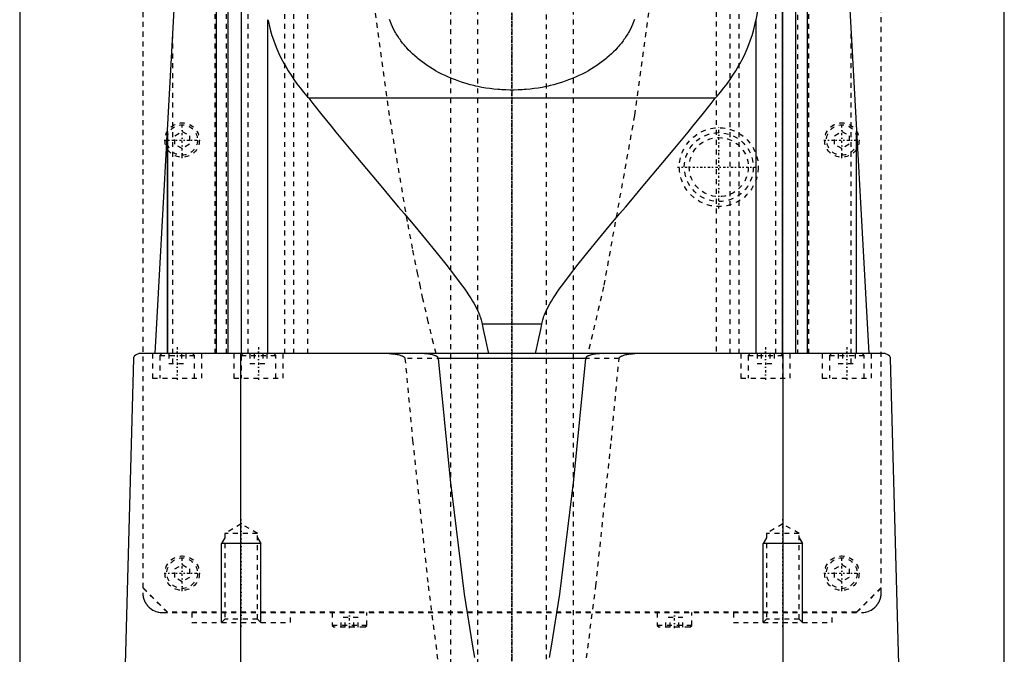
# Model space of a CAD drawing. Extents: x -120 to 120, y -136 to 715.
# Tile 4 of 11: x -100 to 100, y 56 to 184. Entities that reach past the tile are written whole.
import ezdxf

# ---------------------------------------------------------------- set-up
doc = ezdxf.new("R2010")
doc.units = 0
doc.linetypes.add('CENTER', pattern=[1.5, 0.45, -0.5, 0.05, -0.5])
doc.linetypes.add('DASHED', pattern=[2, 1, -1])
for name, color, linetype in [('AM_0', 7, 'CONTINUOUS'), ('AM_10', 7, 'CONTINUOUS'), ('AM_3', 7, 'DASHED'), ('AM_7', 7, 'CENTER')]:
    doc.layers.add(name, color=color, linetype=linetype)

msp = doc.modelspace()

# ---------------------------------------------------------------- linework, layer by layer
at = {"layer": 'AM_0', "color": 7, "linetype": 'CONTINUOUS'}
for p, q in [((-100, 363), (-100, 25)), ((100, 25), (100, 363)), ((-72.48, 116.6), (-61.98, 307.16)), ((61.98, 307.16), (72.48, 116.6)), ((-60, 116.6), (-60, 235.17)), ((60, 116.6), (60, 235.17)), ((-57.68, 116.6), (-57.68, 232.98)), ((57.68, 116.6), (57.68, 232.98)), ((-55, 212.05), (-55, 116.6)), ((55, 116.6), (55, 212.05)), ((-54.96, 116.6), (-54.96, 211.64)), ((49.57, 184.45), (54.96, 211.64)), ((54.96, 116.6), (54.96, 211.64)), ((-49.57, 116.6), (-49.57, 184.45)), ((49.57, 116.6), (49.57, 184.45)), ((41.3, 168.52), (-41.3, 168.52)), ((-70, 116.6), (-70, 161.75)), ((-70, 161.67), (-70, 116.6)), ((70, 116.6), (70, 161.75)), ((70, 116.6), (70, 161.67)), ((6.05, 122.62), (-6.05, 122.62)), ((75.83, 116.6), (-75.83, 116.6)), ((-55.06, 34.5), (-55.06, 116.6)), ((55.06, 34.5), (55.06, 116.6)), ((-79, 34.5), (-76.83, 115.63)), ((14.95, 115.63), (-14.95, 115.63)), ((76.83, 115.63), (79, 34.5))]:
    msp.add_line(p, q, dxfattribs=at)
for points in [[(-49.57, 184.45, 0), (-49.48, 184, 0), (-49.28, 183.08, 0), (-49.04, 182.16, 0), (-48.91, 181.7, 0), (-48.77, 181.24, 0), (-48.47, 180.33, 0), (-48.13, 179.42, 0), (-47.76, 178.51, 0), (-47.36, 177.6, 0), (-46.93, 176.7, 0), (-46.7, 176.26, 0), (-46.46, 175.81, 0), (-45.97, 174.92, 0), (-45.44, 174.04, 0), (-44.89, 173.16, 0), (-44.3, 172.3, 0), (-43.68, 171.44, 0), (-43.36, 171.01, 0), (-43.04, 170.59, 0), (-42.36, 169.75, 0), (-41.66, 168.93, 0), (-41.3, 168.52, 0)], [(24.87, 184.49, 0), (24.69, 184, 0), (24.49, 183.51, 0), (24.28, 183.02, 0), (24.04, 182.54, 0), (23.78, 182.06, 0), (23.65, 181.82, 0), (23.51, 181.58, 0), (23.21, 181.1, 0), (22.9, 180.63, 0), (22.74, 180.4, 0), (22.57, 180.17, 0), (22.22, 179.71, 0), (21.85, 179.25, 0), (21.66, 179.03, 0), (21.46, 178.8, 0), (21.06, 178.36, 0), (20.63, 177.93, 0), (20.19, 177.51, 0), (19.74, 177.09, 0), (19.27, 176.68, 0), (19.03, 176.48, 0), (18.78, 176.28, 0), (18.28, 175.9, 0), (17.77, 175.52, 0), (17.24, 175.15, 0), (16.69, 174.79, 0), (16.12, 174.44, 0), (15.82, 174.26, 0), (15.52, 174.09, 0), (14.9, 173.75, 0), (14.26, 173.41, 0), (13.6, 173.09, 0), (12.93, 172.79, 0), (12.23, 172.49, 0), (11.87, 172.35, 0), (11.51, 172.21, 0), (10.78, 171.95, 0), (10.04, 171.7, 0), (9.28, 171.46, 0), (8.5, 171.25, 0), (7.72, 171.05, 0), (7.32, 170.96, 0), (6.93, 170.87, 0), (6.12, 170.71, 0), (5.31, 170.57, 0), (4.5, 170.45, 0), (3.68, 170.35, 0), (2.86, 170.27, 0), (2.45, 170.24, 0), (2.04, 170.21, 0), (1.22, 170.17, 0), (0.41, 170.15, 0), (0, 170.15, 0), (-0.41, 170.15, 0), (-1.22, 170.17, 0), (-2.04, 170.21, 0), (-2.45, 170.24, 0), (-2.86, 170.27, 0), (-3.68, 170.35, 0), (-4.5, 170.45, 0), (-5.31, 170.57, 0), (-6.12, 170.71, 0), (-6.93, 170.87, 0), (-7.32, 170.96, 0), (-7.72, 171.05, 0), (-8.5, 171.25, 0), (-9.28, 171.46, 0), (-10.04, 171.7, 0), (-10.78, 171.95, 0), (-11.51, 172.21, 0), (-11.87, 172.35, 0), (-12.23, 172.49, 0), (-12.93, 172.79, 0), (-13.6, 173.09, 0), (-14.26, 173.41, 0), (-14.9, 173.75, 0), (-15.52, 174.09, 0), (-15.82, 174.26, 0), (-16.12, 174.44, 0), (-16.69, 174.79, 0), (-17.24, 175.15, 0), (-17.77, 175.52, 0), (-18.28, 175.9, 0), (-18.78, 176.28, 0), (-19.03, 176.48, 0), (-19.27, 176.68, 0), (-19.74, 177.09, 0), (-20.19, 177.51, 0), (-20.63, 177.93, 0), (-21.06, 178.36, 0), (-21.46, 178.8, 0), (-21.66, 179.03, 0), (-21.85, 179.25, 0), (-22.22, 179.71, 0), (-22.57, 180.17, 0), (-22.74, 180.4, 0), (-22.9, 180.63, 0), (-23.21, 181.1, 0), (-23.51, 181.58, 0), (-23.65, 181.82, 0), (-23.78, 182.06, 0), (-24.04, 182.54, 0), (-24.28, 183.02, 0), (-24.49, 183.51, 0), (-24.69, 184, 0), (-24.87, 184.49, 0)], [(41.3, 168.52, 0), (41.66, 168.93, 0), (42.36, 169.75, 0), (43.04, 170.59, 0), (43.36, 171.01, 0), (43.68, 171.44, 0), (44.3, 172.3, 0), (44.89, 173.16, 0), (45.44, 174.04, 0), (45.97, 174.92, 0), (46.46, 175.81, 0), (46.7, 176.26, 0), (46.93, 176.7, 0), (47.36, 177.6, 0), (47.76, 178.51, 0), (48.13, 179.42, 0), (48.47, 180.33, 0), (48.77, 181.24, 0), (48.91, 181.7, 0), (49.04, 182.16, 0), (49.28, 183.08, 0), (49.48, 184, 0), (49.57, 184.45, 0)], [(-41.3, 168.52, 0), (-40.44, 167.42, 0), (-38.64, 165.15, 0), (-36.74, 162.81, 0), (-35.76, 161.61, 0), (-34.77, 160.4, 0), (-32.72, 157.92, 0), (-30.63, 155.41, 0), (-28.48, 152.85, 0), (-26.31, 150.27, 0), (-24.12, 147.67, 0), (-23.03, 146.37, 0), (-21.93, 145.07, 0), (-19.76, 142.48, 0), (-17.6, 139.89, 0), (-15.49, 137.32, 0), (-13.43, 134.76, 0), (-11.45, 132.21, 0), (-10.51, 130.94, 0), (-9.59, 129.67, 0), (-8.57, 128.15, 0), (-8.3, 127.72, 0), (-8.03, 127.27, 0), (-7.89, 127.05, 0), (-7.76, 126.83, 0), (-7.51, 126.37, 0), (-7.26, 125.91, 0), (-7.03, 125.44, 0), (-6.81, 124.96, 0), (-6.6, 124.47, 0), (-6.5, 124.22, 0), (-6.41, 123.97, 0), (-6.25, 123.44, 0), (-6.11, 122.9, 0), (-6.05, 122.62, 0)], [(6.05, 122.62, 0), (6.11, 122.9, 0), (6.25, 123.44, 0), (6.41, 123.97, 0), (6.5, 124.22, 0), (6.6, 124.47, 0), (6.81, 124.96, 0), (7.03, 125.44, 0), (7.26, 125.91, 0), (7.51, 126.37, 0), (7.76, 126.83, 0), (7.89, 127.05, 0), (8.03, 127.27, 0), (8.3, 127.72, 0), (8.57, 128.15, 0), (9.59, 129.67, 0), (10.51, 130.94, 0), (11.45, 132.21, 0), (13.43, 134.76, 0), (15.49, 137.32, 0), (17.6, 139.89, 0), (19.76, 142.48, 0), (21.93, 145.07, 0), (23.03, 146.37, 0), (24.12, 147.67, 0), (26.31, 150.27, 0), (28.48, 152.85, 0), (30.63, 155.41, 0), (32.72, 157.92, 0), (34.77, 160.4, 0), (35.76, 161.61, 0), (36.74, 162.81, 0), (38.64, 165.15, 0), (40.44, 167.42, 0), (41.3, 168.52, 0)], [(-6.05, 122.62, 0), (-5.83, 121.51, 0), (-5.4, 119.43, 0), (-4.97, 117.5, 0), (-4.76, 116.6, 0)], [(4.76, 116.6, 0), (4.97, 117.5, 0), (5.4, 119.43, 0), (5.83, 121.51, 0), (6.05, 122.62, 0)], [(-76.83, 115.63, 0), (-76.83, 115.63, 0), (-76.83, 115.63, 0), (-76.83, 115.63, 0), (-76.83, 115.63, 0), (-76.83, 115.63, 0), (-76.83, 115.63, 0), (-76.83, 115.63, 0), (-76.83, 115.63, 0), (-76.83, 115.64, 0), (-76.83, 115.64, 0), (-76.83, 115.64, 0), (-76.83, 115.65, 0), (-76.83, 115.65, 0), (-76.83, 115.65, 0), (-76.83, 115.66, 0), (-76.83, 115.66, 0), (-76.83, 115.66, 0), (-76.83, 115.66, 0), (-76.83, 115.66, 0), (-76.83, 115.67, 0), (-76.83, 115.67, 0), (-76.83, 115.67, 0), (-76.83, 115.68, 0), (-76.83, 115.68, 0), (-76.83, 115.68, 0), (-76.83, 115.68, 0), (-76.83, 115.68, 0), (-76.83, 115.69, 0), (-76.83, 115.69, 0), (-76.82, 115.71, 0), (-76.82, 115.72, 0), (-76.82, 115.73, 0), (-76.82, 115.74, 0), (-76.82, 115.75, 0), (-76.82, 115.75, 0), (-76.82, 115.76, 0), (-76.82, 115.76, 0), (-76.82, 115.77, 0), (-76.81, 115.8, 0), (-76.81, 115.82, 0), (-76.8, 115.83, 0), (-76.79, 115.87, 0), (-76.78, 115.9, 0), (-76.75, 115.98, 0), (-76.7, 116.09, 0), (-76.68, 116.13, 0), (-76.65, 116.17, 0), (-76.6, 116.24, 0), (-76.55, 116.3, 0), (-76.35, 116.45, 0), (-76, 116.59, 0), (-75.83, 116.6, 0)], [(-14.95, 115.63, 0), (-14.95, 115.63, 0), (-14.95, 115.63, 0), (-14.95, 115.64, 0), (-14.95, 115.64, 0), (-14.95, 115.64, 0), (-14.95, 115.65, 0), (-14.95, 115.65, 0), (-14.95, 115.66, 0), (-14.95, 115.67, 0), (-14.95, 115.67, 0), (-14.95, 115.67, 0), (-14.96, 115.68, 0), (-14.96, 115.68, 0), (-14.96, 115.69, 0), (-14.96, 115.69, 0), (-14.96, 115.7, 0), (-14.96, 115.7, 0), (-14.96, 115.71, 0), (-14.97, 115.71, 0), (-14.97, 115.71, 0), (-14.97, 115.72, 0), (-14.97, 115.72, 0), (-14.97, 115.72, 0), (-14.97, 115.73, 0), (-14.98, 115.73, 0), (-14.98, 115.74, 0), (-14.98, 115.74, 0), (-14.98, 115.74, 0), (-14.98, 115.75, 0), (-14.99, 115.75, 0), (-14.99, 115.76, 0), (-14.99, 115.76, 0), (-14.99, 115.77, 0), (-15, 115.77, 0), (-15, 115.77, 0), (-15, 115.78, 0), (-15.01, 115.79, 0), (-15.03, 115.82, 0), (-15.05, 115.84, 0), (-15.07, 115.87, 0), (-15.09, 115.88, 0), (-15.1, 115.89, 0), (-15.12, 115.91, 0), (-15.15, 115.93, 0), (-15.17, 115.95, 0), (-15.2, 115.97, 0), (-15.23, 115.99, 0), (-15.24, 116, 0), (-15.26, 116.01, 0), (-15.28, 116.03, 0), (-15.31, 116.04, 0), (-15.33, 116.05, 0), (-15.34, 116.06, 0), (-15.37, 116.08, 0), (-15.4, 116.09, 0), (-15.41, 116.1, 0), (-15.43, 116.11, 0), (-15.46, 116.12, 0), (-15.49, 116.13, 0), (-15.59, 116.18, 0), (-15.76, 116.24, 0), (-15.94, 116.3, 0), (-16.13, 116.36, 0), (-16.32, 116.4, 0), (-16.41, 116.42, 0), (-16.51, 116.44, 0), (-16.71, 116.48, 0), (-16.9, 116.51, 0), (-17.1, 116.54, 0), (-17.29, 116.56, 0), (-17.49, 116.57, 0), (-17.58, 116.58, 0), (-17.68, 116.59, 0), (-17.87, 116.6, 0), (-18.05, 116.6, 0), (-18.15, 116.6, 0)], [(18.15, 116.6, 0), (18.05, 116.6, 0), (17.87, 116.6, 0), (17.68, 116.59, 0), (17.58, 116.58, 0), (17.49, 116.57, 0), (17.29, 116.56, 0), (17.1, 116.54, 0), (16.9, 116.51, 0), (16.71, 116.48, 0), (16.51, 116.44, 0), (16.41, 116.42, 0), (16.32, 116.4, 0), (16.13, 116.36, 0), (15.94, 116.3, 0), (15.76, 116.24, 0), (15.59, 116.18, 0), (15.49, 116.13, 0), (15.46, 116.12, 0), (15.43, 116.11, 0), (15.41, 116.1, 0), (15.4, 116.09, 0), (15.37, 116.08, 0), (15.34, 116.06, 0), (15.33, 116.05, 0), (15.31, 116.04, 0), (15.28, 116.03, 0), (15.26, 116.01, 0), (15.24, 116, 0), (15.23, 115.99, 0), (15.2, 115.97, 0), (15.17, 115.95, 0), (15.15, 115.93, 0), (15.12, 115.91, 0), (15.1, 115.89, 0), (15.09, 115.88, 0), (15.07, 115.87, 0), (15.05, 115.84, 0), (15.03, 115.82, 0), (15.01, 115.79, 0), (15, 115.78, 0), (15, 115.77, 0), (15, 115.77, 0), (14.99, 115.77, 0), (14.99, 115.76, 0), (14.99, 115.76, 0), (14.99, 115.75, 0), (14.98, 115.75, 0), (14.98, 115.74, 0), (14.98, 115.74, 0), (14.98, 115.74, 0), (14.98, 115.73, 0), (14.97, 115.73, 0), (14.97, 115.72, 0), (14.97, 115.72, 0), (14.97, 115.72, 0), (14.97, 115.71, 0), (14.97, 115.71, 0), (14.96, 115.71, 0), (14.96, 115.7, 0), (14.96, 115.7, 0), (14.96, 115.69, 0), (14.96, 115.69, 0), (14.96, 115.68, 0), (14.96, 115.68, 0), (14.95, 115.67, 0), (14.95, 115.67, 0), (14.95, 115.67, 0), (14.95, 115.66, 0), (14.95, 115.65, 0), (14.95, 115.65, 0), (14.95, 115.64, 0), (14.95, 115.64, 0), (14.95, 115.64, 0), (14.95, 115.63, 0), (14.95, 115.63, 0), (14.95, 115.63, 0)], [(75.83, 116.6, 0), (76, 116.59, 0), (76.35, 116.45, 0), (76.55, 116.3, 0), (76.6, 116.24, 0), (76.65, 116.17, 0), (76.68, 116.13, 0), (76.7, 116.09, 0), (76.75, 115.98, 0), (76.78, 115.9, 0), (76.79, 115.87, 0), (76.8, 115.83, 0), (76.81, 115.82, 0), (76.81, 115.8, 0), (76.82, 115.77, 0), (76.82, 115.76, 0), (76.82, 115.76, 0), (76.82, 115.75, 0), (76.82, 115.75, 0), (76.82, 115.74, 0), (76.82, 115.73, 0), (76.82, 115.72, 0), (76.82, 115.71, 0), (76.83, 115.69, 0), (76.83, 115.69, 0), (76.83, 115.68, 0), (76.83, 115.68, 0), (76.83, 115.68, 0), (76.83, 115.68, 0), (76.83, 115.68, 0), (76.83, 115.67, 0), (76.83, 115.67, 0), (76.83, 115.67, 0), (76.83, 115.66, 0), (76.83, 115.66, 0), (76.83, 115.66, 0), (76.83, 115.66, 0), (76.83, 115.66, 0), (76.83, 115.65, 0), (76.83, 115.65, 0), (76.83, 115.65, 0), (76.83, 115.64, 0), (76.83, 115.64, 0), (76.83, 115.64, 0), (76.83, 115.63, 0), (76.83, 115.63, 0), (76.83, 115.63, 0), (76.83, 115.63, 0), (76.83, 115.63, 0), (76.83, 115.63, 0), (76.83, 115.63, 0), (76.83, 115.63, 0), (76.83, 115.63, 0)], [(-7.54, 54.88, 0), (-7.96, 57.2, 0), (-8.79, 62.22, 0), (-9.62, 67.74, 0), (-12.5, 90.94, 0), (-14.95, 115.63, 0)], [(14.95, 115.63, 0), (12.5, 90.94, 0), (9.62, 67.74, 0), (8.79, 62.22, 0), (7.96, 57.2, 0), (7.54, 54.88, 0)]]:
    msp.add_polyline3d(points, dxfattribs=at)
at = {"layer": 'AM_10', "color": 7, "linetype": 'CONTINUOUS'}
for p, q in [((-58.32, 79.17), (-59, 78)), ((-51, 78), (-59, 78)), ((-59, 62), (-59, 78)), ((-51.68, 79.17), (-51, 78)), ((-51, 62), (-51, 78)), ((51.68, 79.17), (51, 78)), ((59, 78), (51, 78)), ((51, 62), (51, 78)), ((58.32, 79.17), (59, 78)), ((59, 62), (59, 78))]:
    msp.add_line(p, q, dxfattribs=at)
at = {"layer": 'AM_3', "color": 6, "linetype": 'DASHED'}
for p, q in [((-7, 676.5), (-7, -97.5)), ((7, -97.5), (7, 676.5)), ((-12.5, 664.5), (-12.5, -56.5)), ((12.5, -56.5), (12.5, 664.5)), ((-75, 380), (-75, 68)), ((75, 68), (75, 380)), ((-74.95, 69.05), (-74.95, 374.95)), ((74.95, 374.95), (74.95, 69.05)), ((-58, 116.6), (-58, 315.44)), ((58, 315.44), (58, 116.6)), ((-60.27, 116.6), (-60.27, 312.71)), ((60.27, 116.6), (60.27, 312.71)), ((-41.5, 116.6), (-41.5, 224.06)), ((41.5, 224.06), (41.5, 116.6)), ((-46.13, 116.6), (-46.13, 218.85)), ((-44.32, 116.6), (-44.32, 219.97)), ((44.32, 116.6), (44.32, 219.97)), ((46.13, 116.6), (46.13, 218.85)), ((-53.59, 116.6), (-53.59, 214.2)), ((53.59, 116.6), (53.59, 214.2)), ((-68.87, 114.6), (-68.87, 182.23)), ((68.87, 114.6), (68.87, 182.23)), ((-70, 116.6), (-70, 161.71)), ((-70, 161.67), (-70, 161.71)), ((-68.5, 160.87), (-67, 161.73)), ((-68.5, 159.13), (-68.5, 160.87)), ((-67, 161.73), (-65.5, 160.87)), ((-65.5, 160.87), (-65.5, 159.13)), ((65.5, 160.87), (67, 161.73)), ((65.5, 159.13), (65.5, 160.87)), ((67, 161.73), (68.5, 160.87)), ((68.5, 160.87), (68.5, 159.13)), ((70, 116.6), (70, 161.71)), ((-67, 158.27), (-68.5, 159.13)), ((-65.5, 159.13), (-67, 158.27)), ((67, 158.27), (65.5, 159.13)), ((68.5, 159.13), (67, 158.27)), ((-73, 116.6), (-73, 111.6)), ((-71.1, 116.6), (-71.5, 116.2)), ((-71.5, 116.2), (-71.5, 111.6)), ((-71.5, 116.2), (-64.5, 116.2)), ((-69.73, 116.6), (-69.73, 114.6)), ((-67.13, 116.6), (-67.13, 114.6)), ((-66.27, 116.6), (-66.27, 114.6)), ((-64.5, 116.2), (-64.9, 116.6)), ((-64.5, 111.6), (-64.5, 116.2)), ((-63, 111.6), (-63, 116.6)), ((-56.5, 116.6), (-56.5, 111.6)), ((-54.6, 116.6), (-55, 116.2)), ((-55, 116.2), (-55, 111.6)), ((-55, 116.2), (-48, 116.2)), ((-53.23, 116.6), (-53.23, 114.6)), ((-52.37, 116.6), (-52.37, 114.6)), ((-50.63, 116.6), (-50.63, 114.6)), ((-49.77, 116.6), (-49.77, 114.6)), ((-48, 116.2), (-48.4, 116.6)), ((-48, 111.6), (-48, 116.2)), ((-46.5, 111.6), (-46.5, 116.6)), ((46.5, 116.6), (46.5, 111.6)), ((48.4, 116.6), (48, 116.2)), ((48, 116.2), (48, 111.6)), ((48, 116.2), (55, 116.2)), ((49.77, 116.6), (49.77, 114.6)), ((50.63, 116.6), (50.63, 114.6)), ((52.37, 116.6), (52.37, 114.6)), ((53.23, 116.6), (53.23, 114.6)), ((55, 116.2), (54.6, 116.6)), ((55, 111.6), (55, 116.2)), ((56.5, 111.6), (56.5, 116.6)), ((63, 116.6), (63, 111.6)), ((64.9, 116.6), (64.5, 116.2)), ((64.5, 116.2), (64.5, 111.6)), ((64.5, 116.2), (71.5, 116.2)), ((66.27, 116.6), (66.27, 114.6)), ((67.13, 116.6), (67.13, 114.6)), ((69.73, 116.6), (69.73, 114.6)), ((71.5, 116.2), (71.1, 116.6)), ((71.5, 111.6), (71.5, 116.2)), ((73, 111.6), (73, 116.6)), ((-69.73, 114.6), (-66.27, 114.6)), ((-53.23, 114.6), (-49.77, 114.6)), ((21.74, 115.63), (-21.74, 115.63)), ((49.77, 114.6), (53.23, 114.6)), ((66.27, 114.6), (69.73, 114.6)), ((-73, 111.6), (-63, 111.6)), ((-56.5, 111.6), (-46.5, 111.6)), ((46.5, 111.6), (56.5, 111.6)), ((63, 111.6), (73, 111.6)), ((-55, 82), (-58.32, 80.08)), ((-51.68, 80.08), (-55, 82)), ((55, 82), (51.68, 80.08)), ((58.32, 80.08), (55, 82)), ((-58.32, 80.08), (-58.32, 62.68)), ((-51.68, 80.08), (-58.32, 80.08)), ((-51.68, 62.68), (-51.68, 80.08)), ((51.68, 80.08), (51.68, 62.68)), ((58.32, 80.08), (51.68, 80.08)), ((58.32, 62.68), (58.32, 80.08)), ((-68.5, 72.87), (-67, 73.73)), ((-68.5, 71.13), (-68.5, 72.87)), ((-67, 73.73), (-65.5, 72.87)), ((-65.5, 72.87), (-65.5, 71.13)), ((65.5, 72.87), (67, 73.73)), ((65.5, 71.13), (65.5, 72.87)), ((67, 73.73), (68.5, 72.87)), ((68.5, 72.87), (68.5, 71.13)), ((-67, 70.27), (-68.5, 71.13)), ((-65.5, 71.13), (-67, 70.27)), ((67, 70.27), (65.5, 71.13)), ((68.5, 71.13), (67, 70.27)), ((-70, 64), (-75, 69)), ((-69.95, 64.05), (-74.95, 69.05)), ((74.95, 69.05), (69.95, 64.05)), ((75, 69), (70, 64)), ((-71, 64), (71, 64)), ((69.95, 64.05), (-69.95, 64.05)), ((-65, 64), (-65, 62)), ((-45, 62), (-45, 64)), ((-36.5, 64), (-36.5, 61.4)), ((-29.5, 61.4), (-29.5, 64)), ((29.5, 64), (29.5, 61.4)), ((36.5, 61.4), (36.5, 64)), ((45, 64), (45, 62)), ((65, 62), (65, 64)), ((-65, 62), (-45, 62)), ((-58.32, 62.68), (-59, 62)), ((-51.68, 62.68), (-58.32, 62.68)), ((-51, 62), (-51.68, 62.68)), ((-34.73, 61), (-34.73, 63)), ((-31.27, 63), (-34.73, 63)), ((-33.87, 61), (-33.87, 63)), ((-32.13, 61), (-32.13, 63)), ((-31.27, 61), (-31.27, 63)), ((31.27, 61), (31.27, 63)), ((34.73, 63), (31.27, 63)), ((32.13, 61), (32.13, 63)), ((33.87, 61), (33.87, 63)), ((34.73, 61), (34.73, 63)), ((45, 62), (65, 62)), ((51.68, 62.68), (51, 62)), ((58.32, 62.68), (51.68, 62.68)), ((59, 62), (58.32, 62.68)), ((-36.5, 61.4), (-36.1, 61)), ((-29.5, 61.4), (-36.5, 61.4)), ((-29.9, 61), (-36.1, 61)), ((-29.9, 61), (-29.5, 61.4)), ((29.5, 61.4), (29.9, 61)), ((36.5, 61.4), (29.5, 61.4)), ((36.1, 61), (29.9, 61)), ((36.1, 61), (36.5, 61.4))]:
    msp.add_line(p, q, dxfattribs=at)
for points in [[(-15.41, 116.6, 0), (-15.95, 118.69, 0), (-17.01, 123.08, 0), (-18.08, 127.76, 0), (-18.61, 130.2, 0), (-19.13, 132.71, 0), (-20.19, 137.95, 0), (-21.24, 143.47, 0), (-24.88, 164.98, 0), (-30.94, 209.64, 0), (-33.89, 235.56, 0)], [(33.89, 235.56, 0), (30.94, 209.64, 0), (24.88, 164.98, 0), (18.61, 130.2, 0), (15.41, 116.6, 0)], [(-24.97, 116.6, 0), (-24.88, 116.6, 0), (-24.69, 116.6, 0), (-24.5, 116.59, 0), (-24.4, 116.58, 0), (-24.3, 116.58, 0), (-24.11, 116.56, 0), (-23.91, 116.54, 0), (-23.71, 116.51, 0), (-23.51, 116.48, 0), (-23.32, 116.45, 0), (-23.22, 116.43, 0), (-23.12, 116.41, 0), (-22.93, 116.36, 0), (-22.74, 116.31, 0), (-22.56, 116.25, 0), (-22.38, 116.18, 0), (-22.28, 116.14, 0), (-22.26, 116.13, 0), (-22.23, 116.11, 0), (-22.21, 116.1, 0), (-22.2, 116.1, 0), (-22.17, 116.08, 0), (-22.14, 116.07, 0), (-22.12, 116.06, 0), (-22.11, 116.05, 0), (-22.08, 116.03, 0), (-22.05, 116.01, 0), (-22.04, 116.01, 0), (-22.02, 116, 0), (-22, 115.98, 0), (-21.97, 115.96, 0), (-21.94, 115.94, 0), (-21.92, 115.92, 0), (-21.89, 115.89, 0), (-21.88, 115.88, 0), (-21.87, 115.87, 0), (-21.85, 115.85, 0), (-21.83, 115.82, 0), (-21.81, 115.8, 0), (-21.8, 115.78, 0), (-21.79, 115.78, 0), (-21.79, 115.77, 0), (-21.79, 115.77, 0), (-21.79, 115.77, 0), (-21.78, 115.76, 0), (-21.78, 115.76, 0), (-21.78, 115.75, 0), (-21.78, 115.75, 0), (-21.77, 115.74, 0), (-21.77, 115.74, 0), (-21.77, 115.74, 0), (-21.77, 115.73, 0), (-21.77, 115.73, 0), (-21.77, 115.72, 0), (-21.76, 115.72, 0), (-21.76, 115.71, 0), (-21.76, 115.71, 0), (-21.76, 115.71, 0), (-21.76, 115.7, 0), (-21.76, 115.7, 0), (-21.75, 115.69, 0), (-21.75, 115.69, 0), (-21.75, 115.68, 0), (-21.75, 115.68, 0), (-21.75, 115.67, 0), (-21.75, 115.67, 0), (-21.75, 115.67, 0), (-21.75, 115.66, 0), (-21.74, 115.66, 0), (-21.74, 115.65, 0), (-21.74, 115.64, 0), (-21.74, 115.64, 0), (-21.74, 115.64, 0), (-21.74, 115.63, 0), (-21.74, 115.63, 0), (-21.74, 115.63, 0)], [(21.74, 115.63, 0), (21.74, 115.63, 0), (21.74, 115.63, 0), (21.74, 115.64, 0), (21.74, 115.64, 0), (21.74, 115.64, 0), (21.74, 115.65, 0), (21.74, 115.66, 0), (21.75, 115.66, 0), (21.75, 115.67, 0), (21.75, 115.67, 0), (21.75, 115.67, 0), (21.75, 115.68, 0), (21.75, 115.68, 0), (21.75, 115.69, 0), (21.75, 115.69, 0), (21.76, 115.7, 0), (21.76, 115.7, 0), (21.76, 115.71, 0), (21.76, 115.71, 0), (21.76, 115.71, 0), (21.76, 115.72, 0), (21.77, 115.72, 0), (21.77, 115.73, 0), (21.77, 115.73, 0), (21.77, 115.74, 0), (21.77, 115.74, 0), (21.77, 115.74, 0), (21.78, 115.75, 0), (21.78, 115.75, 0), (21.78, 115.76, 0), (21.78, 115.76, 0), (21.79, 115.77, 0), (21.79, 115.77, 0), (21.79, 115.77, 0), (21.79, 115.78, 0), (21.8, 115.78, 0), (21.81, 115.8, 0), (21.83, 115.82, 0), (21.85, 115.85, 0), (21.87, 115.87, 0), (21.88, 115.88, 0), (21.89, 115.89, 0), (21.92, 115.92, 0), (21.94, 115.94, 0), (21.97, 115.96, 0), (22, 115.98, 0), (22.02, 116, 0), (22.04, 116.01, 0), (22.05, 116.01, 0), (22.08, 116.03, 0), (22.11, 116.05, 0), (22.12, 116.06, 0), (22.14, 116.07, 0), (22.17, 116.08, 0), (22.2, 116.1, 0), (22.21, 116.1, 0), (22.23, 116.11, 0), (22.26, 116.13, 0), (22.28, 116.14, 0), (22.38, 116.18, 0), (22.56, 116.25, 0), (22.74, 116.31, 0), (22.93, 116.36, 0), (23.12, 116.41, 0), (23.22, 116.43, 0), (23.32, 116.45, 0), (23.51, 116.48, 0), (23.71, 116.51, 0), (23.91, 116.54, 0), (24.11, 116.56, 0), (24.3, 116.58, 0), (24.4, 116.58, 0), (24.5, 116.59, 0), (24.69, 116.6, 0), (24.88, 116.6, 0), (24.97, 116.6, 0)], [(-21.74, 115.63, 0), (-20.18, 98.98, 0), (-17.03, 69.41, 0), (-13.86, 44.87, 0), (-12.26, 34.5, 0)], [(12.26, 34.5, 0), (13.86, 44.87, 0), (17.03, 69.41, 0), (20.18, 98.98, 0), (21.74, 115.63, 0)], [(-75, 68, 0), (-75, 67.97, 0), (-75, 67.9, 0), (-75, 67.83, 0), (-74.99, 67.79, 0), (-74.99, 67.76, 0), (-74.99, 67.69, 0), (-74.98, 67.62, 0), (-74.97, 67.55, 0), (-74.97, 67.48, 0), (-74.96, 67.41, 0), (-74.95, 67.38, 0), (-74.95, 67.34, 0), (-74.93, 67.27, 0), (-74.92, 67.21, 0), (-74.91, 67.14, 0), (-74.89, 67.07, 0), (-74.87, 67, 0), (-74.87, 66.97, 0), (-74.86, 66.94, 0), (-74.84, 66.87, 0), (-74.82, 66.81, 0), (-74.81, 66.77, 0), (-74.8, 66.74, 0), (-74.77, 66.68, 0), (-74.75, 66.61, 0), (-74.74, 66.58, 0), (-74.73, 66.55, 0), (-74.7, 66.49, 0), (-74.68, 66.43, 0), (-74.65, 66.37, 0), (-74.62, 66.31, 0), (-74.59, 66.25, 0), (-74.58, 66.22, 0), (-74.57, 66.19, 0), (-74.54, 66.13, 0), (-74.51, 66.07, 0), (-74.47, 66.02, 0), (-74.44, 65.96, 0), (-74.41, 65.91, 0), (-74.39, 65.88, 0), (-74.38, 65.86, 0), (-74.34, 65.8, 0), (-74.31, 65.75, 0), (-74.27, 65.7, 0), (-74.24, 65.65, 0), (-74.2, 65.6, 0), (-74.19, 65.58, 0), (-74.17, 65.56, 0), (-74.13, 65.51, 0), (-74.1, 65.47, 0), (-74.06, 65.42, 0), (-74.02, 65.38, 0), (-73.99, 65.34, 0), (-73.97, 65.32, 0), (-73.95, 65.3, 0), (-73.91, 65.25, 0), (-73.87, 65.21, 0), (-73.83, 65.17, 0), (-73.79, 65.14, 0), (-73.75, 65.1, 0), (-73.73, 65.08, 0), (-73.71, 65.06, 0), (-73.67, 65.02, 0), (-73.63, 64.99, 0), (-73.61, 64.97, 0), (-73.48, 64.86, 0), (-73.21, 64.67, 0), (-72.94, 64.5, 0), (-72.65, 64.36, 0), (-72.35, 64.24, 0), (-72.05, 64.14, 0), (-71.9, 64.1, 0), (-71.75, 64.07, 0), (-71.45, 64.02, 0), (-71.15, 64, 0), (-71, 64, 0)], [(71, 64, 0), (71.15, 64, 0), (71.45, 64.02, 0), (71.75, 64.07, 0), (71.9, 64.1, 0), (72.05, 64.14, 0), (72.35, 64.24, 0), (72.65, 64.36, 0), (72.94, 64.5, 0), (73.21, 64.67, 0), (73.48, 64.86, 0), (73.61, 64.97, 0), (73.63, 64.99, 0), (73.67, 65.02, 0), (73.71, 65.06, 0), (73.73, 65.08, 0), (73.75, 65.1, 0), (73.79, 65.14, 0), (73.83, 65.17, 0), (73.87, 65.21, 0), (73.91, 65.25, 0), (73.95, 65.3, 0), (73.97, 65.32, 0), (73.99, 65.34, 0), (74.02, 65.38, 0), (74.06, 65.42, 0), (74.1, 65.47, 0), (74.13, 65.51, 0), (74.17, 65.56, 0), (74.19, 65.58, 0), (74.2, 65.6, 0), (74.24, 65.65, 0), (74.27, 65.7, 0), (74.31, 65.75, 0), (74.34, 65.8, 0), (74.38, 65.86, 0), (74.39, 65.88, 0), (74.41, 65.91, 0), (74.44, 65.96, 0), (74.47, 66.02, 0), (74.51, 66.07, 0), (74.54, 66.13, 0), (74.57, 66.19, 0), (74.58, 66.22, 0), (74.59, 66.25, 0), (74.62, 66.31, 0), (74.65, 66.37, 0), (74.68, 66.43, 0), (74.7, 66.49, 0), (74.73, 66.55, 0), (74.74, 66.58, 0), (74.75, 66.61, 0), (74.77, 66.68, 0), (74.8, 66.74, 0), (74.81, 66.77, 0), (74.82, 66.81, 0), (74.84, 66.87, 0), (74.86, 66.94, 0), (74.87, 66.97, 0), (74.87, 67, 0), (74.89, 67.07, 0), (74.91, 67.14, 0), (74.92, 67.21, 0), (74.93, 67.27, 0), (74.95, 67.34, 0), (74.95, 67.38, 0), (74.96, 67.41, 0), (74.97, 67.48, 0), (74.97, 67.55, 0), (74.98, 67.62, 0), (74.99, 67.69, 0), (74.99, 67.76, 0), (74.99, 67.79, 0), (75, 67.83, 0), (75, 67.9, 0), (75, 67.97, 0), (75, 68, 0)]]:
    msp.add_polyline3d(points, dxfattribs=at)
for centre, radius in [((-67, 160), 3.5), ((-67, 160), 3.1), ((42, 154.5), 8), ((67, 160), 3.5), ((67, 160), 3.1), ((42, 154.5), 7), ((42, 154.5), 6), ((-67, 72), 3.5), ((-67, 72), 3.1), ((67, 72), 3.5), ((67, 72), 3.1)]:
    msp.add_circle(centre, radius, dxfattribs=at)
at = {"layer": 'AM_7', "color": 4, "linetype": 'CENTER'}
for p, q in [((0, 715.2), (0, -136.2)), ((0, -18.4), (0, 386.4)), ((0, 247.5), (0, -82.5)), ((-67, 156.32), (-67, 163.68)), ((42, 146.1), (42, 162.9)), ((67, 156.32), (67, 163.68)), ((-70.67, 160), (-63.32, 160)), ((63.33, 160), (70.68, 160)), ((33.6, 154.5), (50.4, 154.5)), ((-68, 117.9), (-68, 111.3)), ((-51.5, 117.9), (-51.5, 111.3)), ((51.5, 117.9), (51.5, 111.3)), ((68, 117.9), (68, 111.3)), ((-55, 61), (-55, 83)), ((55, 61), (55, 83)), ((-67, 68.33), (-67, 75.67)), ((67, 68.33), (67, 75.67)), ((-70.67, 72), (-63.32, 72)), ((63.33, 72), (70.68, 72)), ((-33, 60.85), (-33, 64.15)), ((33, 60.85), (33, 64.15))]:
    msp.add_line(p, q, dxfattribs=at)

doc.saveas('drawing.dxf')
